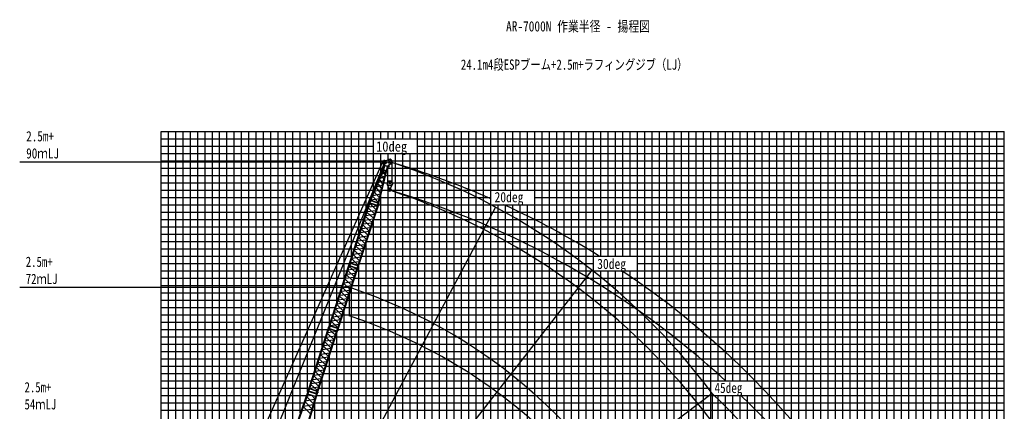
# Model space of a CAD drawing. Extents: x -441179 to 62702, y -334860 to 51651.
# Tile 25 of 68: x -441179 to -306909, y -19382 to 34028. Entities that reach past the tile are written whole.
import ezdxf

# ---------------------------------------------------------------- set-up
doc = ezdxf.new("R2010")
doc.units = 0
doc.layers.get('0').update_dxf_attribs({"linetype": 'CONTINUOUS'})

msp = doc.modelspace()

# ---------------------------------------------------------------- linework, layer by layer
at = {"color": 14, "linetype": 'Continuous'}
for p, q in [((-421908.993215, -69095.362248), (-421908.993215, 18793.705527)), ((-421908.993215, 18793.705527), (-306908.993215, 18793.705527)), ((-411908.993215, -46873.058399), (-411908.993215, 18793.705527)), ((-401908.993215, -16730.222258), (-401908.993215, 18793.705527)), ((-391908.993215, 17793.705527), (-391908.993215, 18793.705527)), ((-381908.993215, -101206.294473), (-381908.993215, 18793.705527)), ((-371908.993215, 10793.705527), (-371908.993215, 18793.705527)), ((-361908.993215, 1793.705527), (-361908.993215, 18793.705527)), ((-351908.993215, -101206.294473), (-351908.993215, 18793.705527)), ((-341908.993215, -15206.294473), (-341908.993215, 18793.705527)), ((-331908.993215, -37206.294473), (-331908.993215, 18793.705527)), ((-321908.993215, -101206.294473), (-321908.993215, 18793.705527)), ((-311908.993215, -101206.294473), (-311908.993215, 18793.705527)), ((-391908.993215, 13022.189555), (-391908.993215, 15793.705527)), ((-391908.993215, -101206.294473), (-391908.993215, 10093.487597)), ((-421908.993215, 8793.705527), (-393604.82939, 8793.705527)), ((-392236.251051, 8793.705527), (-306908.993215, 8793.705527)), ((-371908.993215, -101206.294473), (-371908.993215, 8793.705527)), ((-421908.993215, -1206.294473), (-396854.007306, -1206.294473)), ((-395485.428966, -1206.294473), (-306908.993215, -1206.294473)), ((-361908.993215, -101206.294473), (-361908.993215, -206.294473)), ((-421908.993215, -11206.294473), (-400103.235171, -11206.294473)), ((-398734.656832, -11206.294473), (-306908.993215, -11206.294473)), ((-341908.993215, -101206.294473), (-341908.993215, -17206.294473))]:
    msp.add_line(p, q, dxfattribs=at)
at = {"color": 252, "linetype": 'Continuous'}
for p, q in [((-421908.993215, 17793.705527), (-306908.993215, 17793.705527)), ((-420908.993215, -69655.646708), (-420908.993215, 18793.705527)), ((-419908.993215, -70215.931168), (-419908.993215, 18793.705527)), ((-418908.993215, -69467.523378), (-418908.993215, 18793.705527)), ((-417908.993215, -65188.703825), (-417908.993215, 18793.705527)), ((-416908.993215, -62261.494834), (-416908.993215, 18793.705527)), ((-415908.993215, -59119.864875), (-415908.993215, 18793.705527)), ((-414908.993215, -56106.12026), (-414908.993215, 18793.705527)), ((-413908.993215, -53028.432973), (-413908.993215, 18793.705527)), ((-412908.993215, -49950.745686), (-412908.993215, 18793.705527)), ((-410908.993215, -43795.371112), (-410908.993215, 18793.705527)), ((-409908.993215, -40717.733217), (-409908.993215, 18793.705527)), ((-408908.993215, -37640.040602), (-408908.993215, 18793.705527)), ((-407908.993215, -34562.347988), (-407908.993215, 18793.705527)), ((-406908.993215, -31484.655373), (-406908.993215, 18793.705527)), ((-405908.993215, -28406.962758), (-405908.993215, 18793.705527)), ((-404908.993215, -25329.161508), (-404908.993215, 18793.705527)), ((-403908.993215, -22437.670772), (-403908.993215, 18793.705527)), ((-402908.993215, -19583.946515), (-402908.993215, 18793.705527)), ((-400908.993215, -13686.170055), (-400908.993215, 18793.705527)), ((-399908.993215, -10608.47744), (-399908.993215, 18793.705527)), ((-398908.993215, -7530.784825), (-398908.993215, 18793.705527)), ((-397908.993215, -4453.092211), (-397908.993215, 18793.705527)), ((-396908.993215, -1375.5242), (-396908.993215, 18793.705527)), ((-395908.993215, 1702.168415), (-395908.993215, 18793.705527)), ((-394908.993215, 4779.861029), (-394908.993215, 18793.705527)), ((-393908.993215, 7857.553644), (-393908.993215, 18793.705527)), ((-392908.993215, 10599.512858), (-392908.993215, 18793.705527)), ((-390908.993215, 17793.705527), (-390908.993215, 18793.705527)), ((-389908.993215, 17793.705527), (-389908.993215, 18793.705527)), ((-388908.993215, 17793.705527), (-388908.993215, 18793.705527)), ((-387908.993215, 17793.705527), (-387908.993215, 18793.705527)), ((-386908.993215, -101206.294473), (-386908.993215, 18793.705527)), ((-385908.993215, -101206.294473), (-385908.993215, 18793.705527)), ((-384908.993215, -101206.294473), (-384908.993215, 18793.705527)), ((-383908.993215, -101206.294473), (-383908.993215, 18793.705527)), ((-382908.993215, -101206.294473), (-382908.993215, 18793.705527)), ((-380908.993215, -101206.294473), (-380908.993215, 18793.705527)), ((-379908.993215, -101206.294473), (-379908.993215, 18793.705527)), ((-378908.993215, -101206.294473), (-378908.993215, 18793.705527)), ((-377908.993215, -101206.294473), (-377908.993215, 18793.705527)), ((-376908.993215, -101206.294473), (-376908.993215, 18793.705527)), ((-375908.993215, 10793.705527), (-375908.993215, 18793.705527)), ((-374908.993215, 10793.705527), (-374908.993215, 18793.705527)), ((-373908.993215, 10793.705527), (-373908.993215, 18793.705527)), ((-372908.993215, 10793.705527), (-372908.993215, 18793.705527)), ((-370908.993215, -101206.294473), (-370908.993215, 18793.705527)), ((-369908.993215, -101206.294473), (-369908.993215, 18793.705527)), ((-368908.993215, -101206.294473), (-368908.993215, 18793.705527)), ((-367908.993215, -101206.294473), (-367908.993215, 18793.705527)), ((-366908.993215, -101206.294473), (-366908.993215, 18793.705527)), ((-365908.993215, -101206.294473), (-365908.993215, 18793.705527)), ((-364908.993215, -101206.294473), (-364908.993215, 18793.705527)), ((-363908.993215, -101206.294473), (-363908.993215, 18793.705527)), ((-362908.993215, -101206.294473), (-362908.993215, 18793.705527)), ((-360908.993215, 1793.705527), (-360908.993215, 18793.705527)), ((-359908.993215, 1793.705527), (-359908.993215, 18793.705527)), ((-358908.993215, 1793.705527), (-358908.993215, 18793.705527)), ((-357908.993215, 1793.705527), (-357908.993215, 18793.705527)), ((-356908.993215, -101206.294473), (-356908.993215, 18793.705527)), ((-355908.993215, -101206.294473), (-355908.993215, 18793.705527)), ((-354908.993215, -101206.294473), (-354908.993215, 18793.705527)), ((-353908.993215, -101206.294473), (-353908.993215, 18793.705527)), ((-352908.993215, -101206.294473), (-352908.993215, 18793.705527)), ((-350908.993215, -42206.294473), (-350908.993215, 18793.705527)), ((-349908.993215, -42206.294473), (-349908.993215, 18793.705527)), ((-348908.993215, -42206.294473), (-348908.993215, 18793.705527)), ((-347908.993215, -42206.294473), (-347908.993215, 18793.705527)), ((-346908.993215, -42206.294473), (-346908.993215, 18793.705527)), ((-345908.993215, -15206.294473), (-345908.993215, 18793.705527)), ((-344908.993215, -15206.294473), (-344908.993215, 18793.705527)), ((-343908.993215, -15206.294473), (-343908.993215, 18793.705527)), ((-342908.993215, -15206.294473), (-342908.993215, 18793.705527)), ((-340908.993215, -101206.294473), (-340908.993215, 18793.705527)), ((-339908.993215, -101206.294473), (-339908.993215, 18793.705527)), ((-338908.993215, -101206.294473), (-338908.993215, 18793.705527)), ((-337908.993215, -101206.294473), (-337908.993215, 18793.705527)), ((-336908.993215, -101206.294473), (-336908.993215, 18793.705527)), ((-335908.993215, -101206.294473), (-335908.993215, 18793.705527)), ((-334908.993215, -101206.294473), (-334908.993215, 18793.705527)), ((-333908.993215, -101206.294473), (-333908.993215, 18793.705527)), ((-332908.993215, -37206.294473), (-332908.993215, 18793.705527)), ((-330908.993215, -37206.294473), (-330908.993215, 18793.705527)), ((-329908.993215, -101206.294473), (-329908.993215, 18793.705527)), ((-328908.993215, -101206.294473), (-328908.993215, 18793.705527)), ((-327908.993215, -101206.294473), (-327908.993215, 18793.705527)), ((-326908.993215, -101206.294473), (-326908.993215, 18793.705527)), ((-325908.993215, -101206.294473), (-325908.993215, 18793.705527)), ((-324908.993215, -101206.294473), (-324908.993215, 18793.705527)), ((-323908.993215, -101206.294473), (-323908.993215, 18793.705527)), ((-322908.993215, -101206.294473), (-322908.993215, 18793.705527)), ((-320908.993215, -101206.294473), (-320908.993215, 18793.705527)), ((-319908.993215, -101206.294473), (-319908.993215, 18793.705527)), ((-318908.993215, -101206.294473), (-318908.993215, 18793.705527)), ((-317908.993215, -101206.294473), (-317908.993215, 18793.705527)), ((-316908.993215, -101206.294473), (-316908.993215, 18793.705527)), ((-315908.993215, -101206.294473), (-315908.993215, 18793.705527)), ((-314908.993215, -101206.294473), (-314908.993215, 18793.705527)), ((-313908.993215, -101206.294473), (-313908.993215, 18793.705527)), ((-312908.993215, -101206.294473), (-312908.993215, 18793.705527)), ((-310908.993215, -101206.294473), (-310908.993215, 18793.705527)), ((-309908.993215, -101206.294473), (-309908.993215, 18793.705527)), ((-308908.993215, -101206.294473), (-308908.993215, 18793.705527)), ((-307908.993215, -101206.294473), (-307908.993215, 18793.705527)), ((-306908.993215, -101206.294473), (-306908.993215, 18793.705527)), ((-421908.993215, 16793.705527), (-392908.993215, 16793.705527)), ((-386908.993215, 16793.705527), (-306908.993215, 16793.705527)), ((-421908.993215, 15793.705527), (-306908.993215, 15793.705527)), ((-421908.993215, 14793.705527), (-391559.082764, 14793.705527)), ((-390908.993215, 14917.315161), (-390908.993215, 15793.705527)), ((-390407.242382, 14793.705527), (-306908.993215, 14793.705527)), ((-389908.993215, -101206.294473), (-389908.993215, 15793.705527)), ((-388908.993215, -101206.294473), (-388908.993215, 15793.705527)), ((-387908.993215, -101206.294473), (-387908.993215, 15793.705527)), ((-421908.993215, 13793.705527), (-391590.537198, 13793.705527)), ((-391015.818475, 13793.705527), (-306908.993215, 13793.705527)), ((-421908.993215, 12793.705527), (-392003.303788, 12793.705527)), ((-391257.202836, 12793.705527), (-306908.993215, 12793.705527)), ((-421908.993215, 11793.705527), (-392416.070379, 11793.705527)), ((-421908.993215, 10793.705527), (-392828.836969, 10793.705527)), ((-391739.971558, 10793.705527), (-390909.893589, 10793.705527)), ((-391498.587197, 11793.705527), (-391005.960702, 11793.705527)), ((-390908.993215, 10868.045409), (-390908.993215, 11278.195967)), ((-390908.993215, -101206.294473), (-390908.993215, 10789.16771)), ((-390546.894682, 10793.705527), (-306908.993215, 10793.705527)), ((-390413.375896, 11793.705527), (-306908.993215, 11793.705527)), ((-421908.993215, 9793.705527), (-393241.60356, 9793.705527)), ((-391981.355919, 9793.705527), (-376908.993215, 9793.705527)), ((-370908.993215, 9793.705527), (-306908.993215, 9793.705527)), ((-375908.993215, -101206.294473), (-375908.993215, 8793.705527)), ((-374908.993215, -101206.294473), (-374908.993215, 8793.705527)), ((-373908.993215, -101206.294473), (-373908.993215, 8793.705527)), ((-372908.993215, -101206.294473), (-372908.993215, 8793.705527)), ((-421908.993215, 7793.705527), (-393929.748128, 7793.705527)), ((-421908.993215, 6793.705527), (-394254.666866, 6793.705527)), ((-392908.993215, -101206.294473), (-392908.993215, 6723.211936)), ((-392886.088527, 6793.705527), (-306908.993215, 6793.705527)), ((-392561.169789, 7793.705527), (-306908.993215, 7793.705527)), ((-421908.993215, 5793.705527), (-394579.585604, 5793.705527)), ((-393211.007264, 5793.705527), (-306908.993215, 5793.705527)), ((-421908.993215, 4793.705527), (-394904.504342, 4793.705527)), ((-393535.926002, 4793.705527), (-306908.993215, 4793.705527)), ((-421908.993215, 3793.705527), (-395229.42308, 3793.705527)), ((-421908.993215, 2793.705527), (-395554.332354, 2793.705527)), ((-394185.754015, 2793.705527), (-306908.993215, 2793.705527)), ((-393908.993215, -101206.294473), (-393908.993215, 3645.490196)), ((-393860.84474, 3793.705527), (-306908.993215, 3793.705527)), ((-421908.993215, 1793.705527), (-395879.251092, 1793.705527)), ((-394510.672753, 1793.705527), (-306908.993215, 1793.705527)), ((-421908.993215, 793.705527), (-396204.16983, 793.705527)), ((-394908.993215, -101206.294473), (-394908.993215, 567.797581)), ((-394835.591491, 793.705527), (-362908.993215, 793.705527)), ((-356908.993215, 793.705527), (-306908.993215, 793.705527)), ((-421908.993215, -206.294473), (-396529.088568, -206.294473)), ((-395160.510229, -206.294473), (-306908.993215, -206.294473)), ((-360908.993215, -101206.294473), (-360908.993215, -206.294473)), ((-359908.993215, -101206.294473), (-359908.993215, -206.294473)), ((-358908.993215, -101206.294473), (-358908.993215, -206.294473)), ((-357908.993215, -101206.294473), (-357908.993215, -206.294473)), ((-421908.993215, -2206.294473), (-397178.926044, -2206.294473)), ((-395908.993215, -101206.294473), (-395908.993215, -2509.895034)), ((-395810.347704, -2206.294473), (-306908.993215, -2206.294473)), ((-421908.993215, -3206.294473), (-397503.844782, -3206.294473)), ((-396135.266442, -3206.294473), (-306908.993215, -3206.294473)), ((-421908.993215, -4206.294473), (-397828.76352, -4206.294473)), ((-421908.993215, -5206.294473), (-398153.682258, -5206.294473)), ((-396785.103918, -5206.294473), (-306908.993215, -5206.294473)), ((-396460.18518, -4206.294473), (-306908.993215, -4206.294473)), ((-421908.993215, -6206.294473), (-398478.600996, -6206.294473)), ((-397110.022656, -6206.294473), (-306908.993215, -6206.294473)), ((-396908.993215, -101206.294473), (-396908.993215, -5587.587648)), ((-421908.993215, -7206.294473), (-398803.519733, -7206.294473)), ((-397434.941394, -7206.294473), (-306908.993215, -7206.294473)), ((-421908.993215, -8206.294473), (-399128.478957, -8206.294473)), ((-421908.993215, -9206.294473), (-399453.397695, -9206.294473)), ((-398084.819356, -9206.294473), (-306908.993215, -9206.294473)), ((-397908.993215, -101206.294473), (-397908.993215, -8665.155659)), ((-397759.900618, -8206.294473), (-306908.993215, -8206.294473)), ((-421908.993215, -10206.294473), (-399778.316433, -10206.294473)), ((-398409.738094, -10206.294473), (-306908.993215, -10206.294473)), ((-398908.993215, -101206.294473), (-398908.993215, -11742.848274)), ((-421908.993215, -12206.294473), (-400428.153909, -12206.294473)), ((-421908.993215, -13206.294473), (-400753.072647, -13206.294473)), ((-399384.494307, -13206.294473), (-306908.993215, -13206.294473)), ((-399059.575569, -12206.294473), (-306908.993215, -12206.294473)), ((-421908.993215, -14206.294473), (-401077.991385, -14206.294473)), ((-399709.413045, -14206.294473), (-306908.993215, -14206.294473)), ((-421908.993215, -15206.294473), (-401402.910123, -15206.294473)), ((-400034.331783, -15206.294473), (-306908.993215, -15206.294473)), ((-399908.993215, -101206.294473), (-399908.993215, -14820.540888)), ((-421908.993215, -16206.294473), (-401727.828861, -16206.294473)), ((-421908.993215, -17206.294473), (-402075.818098, -17206.294473)), ((-400671.47351, -17206.294473), (-306908.993215, -17206.294473)), ((-400359.250521, -16206.294473), (-346908.993215, -16206.294473)), ((-345908.993215, -101206.294473), (-345908.993215, -17206.294473)), ((-344908.993215, -101206.294473), (-344908.993215, -17206.294473)), ((-343908.993215, -101206.294473), (-343908.993215, -17206.294473)), ((-342908.993215, -101206.294473), (-342908.993215, -17206.294473)), ((-340908.993215, -16206.294473), (-306908.993215, -16206.294473)), ((-421908.993215, -18206.294473), (-402426.237378, -18206.294473)), ((-400971.268454, -18206.294473), (-306908.993215, -18206.294473)), ((-400908.993215, -101206.294473), (-400908.993215, -17998.568358)), ((-421908.993215, -19206.294473), (-402776.656659, -19206.294473)), ((-401271.063399, -19206.294473), (-306908.993215, -19206.294473))]:
    msp.add_line(p, q, dxfattribs=at)
at = {"color": 11, "linetype": 'Continuous'}
for p, q in [((-391462.471274, 14672.818409), (-390836.437278, 14949.366461)), ((-390925.430042, 14910.055576), (-390840.820583, 14957.228078)), ((-390840.820583, 14957.228078), (-390836.437929, 14949.367269)), ((-390836.437278, 14949.366461), (-390840.073964, 14957.598987)), ((-391446.169954, 14143.460686), (-393420.820431, 9359.52099)), ((-392183.226059, 8957.403875), (-390968.831857, 13988.360298)), ((-391533.886023, 14567.842101), (-391703.634304, 14622.996498)), ((-391513.801183, 14629.657066), (-391683.549464, 14684.811463)), ((-391380.569659, 14090.604879), (-391674.323773, 13378.933633)), ((-391660.021646, 13374.289927), (-391472.981507, 13511.591598)), ((-391451.995051, 14154.818746), (-391531.490989, 14538.721189)), ((-391451.990826, 14154.820627), (-391454.774385, 14146.253687)), ((-390960.227268, 13985.566062), (-391454.774385, 14146.253687)), ((-390957.443708, 13994.133002), (-391451.990826, 14154.820627)), ((-391429.207252, 14481.326322), (-391444.522242, 14261.863991)), ((-391444.522242, 14261.863991), (-391425.569315, 14260.541377)), ((-391429.207252, 14481.326322), (-391410.254325, 14480.003708)), ((-391410.254325, 14480.003708), (-391425.569315, 14260.541377)), ((-391340.478634, 14109.121988), (-391380.574036, 14090.607687)), ((-391349.251245, 14111.971138), (-391352.773051, 14103.43894)), ((-391247.932859, 13240.391913), (-391318.547551, 13461.409216)), ((-391052.968716, 13984.157258), (-391233.625211, 13235.738476)), ((-391074.524954, 14022.705395), (-391052.968743, 13984.158284)), ((-391067.91129, 14010.882125), (-391065.745405, 14019.854887)), ((-390957.443708, 13994.133002), (-390960.227268, 13985.566062)), ((-390957.382166, 13994.252378), (-390876.616906, 14158.857231)), ((-390844.314608, 13978.400365), (-390948.54354, 14012.266298)), ((-390870.658855, 14170.084597), (-390782.215578, 14076.7307)), ((-390569.748154, 14345.650552), (-390777.882067, 14253.708216)), ((-390568.83358, 14336.696646), (-390596.381358, 14333.884779)), ((-390566.110876, 14337.416686), (-390569.748154, 14345.650552)), ((-390569.747482, 14345.650123), (-390568.83358, 14336.696646)), ((-391651.016238, 13380.89212), (-393323.902188, 9328.030313)), ((-392301.97923, 11803.819221), (-391526.003899, 12113.10997)), ((-392280.14081, 8988.89348), (-391251.328619, 13251.026232)), ((-391651.667752, 11592.513116), (-392097.650448, 12298.84191)), ((-392059.261787, 12391.845283), (-391378.358416, 12724.770625)), ((-391502.397672, 12210.905026), (-391857.572854, 12880.472061)), ((-391815.698459, 12981.92031), (-391270.577614, 13311.268135)), ((-391674.32591, 13378.93435), (-391660.018266, 13374.285529)), ((-391352.608629, 12831.446217), (-391600.041097, 13418.320143)), ((-391233.624043, 13235.742056), (-391247.931687, 13240.390877)), ((-392786.104302, 10630.940855), (-391821.803991, 10887.678304)), ((-391949.400273, 10359.075448), (-392578.630931, 11133.581387)), ((-392544.196458, 11217.005197), (-391673.843673, 11500.643527)), ((-391800.629325, 10975.39962), (-392338.042949, 11716.44824)), ((-393274.996062, 9446.513575), (-392117.997108, 9660.617855)), ((-392250.06424, 9113.494517), (-393060.250029, 9966.773859)), ((-393027.807975, 10045.370873), (-391969.85069, 10274.354316)), ((-392098.045234, 9743.273612), (-392819.358965, 10550.375548)), ((-393440.846565, 9328.176905), (-393479.606628, 9254.029546)), ((-393445.597428, 9329.722314), (-393435.708285, 9360.158056)), ((-393321.962622, 9289.551049), (-393445.597428, 9329.722314)), ((-393312.075035, 9319.982002), (-393435.709841, 9360.153267)), ((-393323.903243, 9328.031007), (-393420.820927, 9359.521379)), ((-393412.901159, 9356.947725), (-393414.43193, 9353.239162)), ((-393326.715722, 9291.096561), (-393338.940755, 9208.327459)), ((-393331.818075, 9330.602181), (-393333.348759, 9326.89383)), ((-393321.962622, 9289.551049), (-393312.073479, 9319.986791)), ((-393314.068925, 9351.720784), (-392274.1735, 9013.839275)), ((-393295.400736, 9396.756026), (-392262.805413, 9061.246457)), ((-392299.578853, 8957.357745), (-392338.338915, 8883.210387)), ((-392304.329723, 8958.903052), (-392294.44058, 8989.338794)), ((-392180.694917, 8918.731787), (-392304.329723, 8958.903052)), ((-392170.807331, 8949.16274), (-392294.442136, 8989.334005)), ((-392183.227627, 8957.404126), (-392280.141828, 8988.893366)), ((-392273.166371, 8982.421502), (-392272.225012, 8986.321336)), ((-392185.448073, 8920.277196), (-392197.673106, 8837.508094)), ((-392192.083269, 8956.075962), (-392191.141856, 8959.976019)), ((-392180.694917, 8918.731787), (-392170.805775, 8949.167529))]:
    msp.add_line(p, q, dxfattribs=at)
at = {"color": 7, "linetype": 'Continuous'}
for p, q in [((-441179.095616, 14647.50797), (-390703.090442, 14647.50797)), ((-441179.095616, -2471.461912), (-396265.395552, -2471.461912))]:
    msp.add_line(p, q, dxfattribs=at)
at = {"color": 151, "linetype": 'Continuous'}
for p, q in [((-427695.904384, -65987.375125), (-391686.463442, 14566.09108)), ((-391413.98045, 14563.050932), (-406676.610994, -23021.791135)), ((-376282.633181, 8469.586933), (-418492.427259, -70915.489886)), ((-363154.039799, -118.563726), (-418470.205329, -70920.026921)), ((-346742.254183, -16931.033998), (-418405.694609, -70933.309776))]:
    msp.add_line(p, q, dxfattribs=at)
at = {"color": 106, "linetype": 'Continuous'}
for p, q in [((-390988.603697, 11833.048165), (-390962.053193, 13939.510426)), ((-390450.242343, 14421.583861), (-390417.229849, 11802.440734)), ((-391053.109422, 11650.774528), (-391053.109422, 11583.953239)), ((-390950.417253, 11919.604032), (-391051.327291, 11690.874576)), ((-391051.327291, 11690.874576), (-391040.348724, 11686.031091)), ((-390911.004523, 11979.211326), (-391050.557981, 11662.890103)), ((-390791.291807, 11034.075462), (-391050.131006, 11570.925078)), ((-390950.417253, 11919.604032), (-390939.438686, 11914.760548)), ((-390522.66411, 11997.09777), (-390883.555375, 11997.09777)), ((-390823.109514, 11942.09777), (-390823.109514, 11997.09777)), ((-390641.950456, 11017.102653), (-390764.269182, 11017.102653)), ((-390714.188938, 10921.522874), (-390752.607831, 10883.103981)), ((-390663.109819, 11862.095329), (-390743.109361, 11862.095329)), ((-390614.928154, 11034.078055), (-390356.08998, 11570.925983)), ((-390583.109819, 11997.09777), (-390583.109819, 11942.09777)), ((-390355.663112, 11662.88986), (-390495.21657, 11979.211083)), ((-390353.109666, 11650.774528), (-390353.109666, 11583.953239))]:
    msp.add_line(p, q, dxfattribs=at)
at = {"color": 13, "linetype": 'Continuous'}
for p, q in [((-396202.108131, 800.07993), (-393501.931988, 9110.392104)), ((-396105.481615, 768.684165), (-393405.305471, 9078.996339)), ((-395060.843909, 429.2618), (-392360.667766, 8739.573974)), ((-394964.216696, 397.865808), (-392264.040553, 8708.177982)), ((-393636.602804, 8367.134011), (-392756.058198, 7522.683851)), ((-392403.473641, 8607.840323), (-393612.20111, 8442.235262)), ((-393504.31153, 9149.030207), (-393514.20246, 9118.588965)), ((-393390.566261, 9078.417247), (-393514.20246, 9118.588965)), ((-393380.675331, 9108.858489), (-393504.31153, 9149.030207)), ((-393405.305471, 9078.996339), (-393501.931988, 9110.392104)), ((-393499.556329, 9147.438508), (-393487.331164, 9230.208501)), ((-393494.038171, 9107.827255), (-393492.8009, 9111.635197)), ((-392567.560005, 8102.823556), (-393448.104083, 8947.273209)), ((-393429.907258, 9003.279601), (-392385.269553, 8663.857236)), ((-393414.887385, 9049.506153), (-392370.249679, 8710.083789)), ((-393413.198127, 9081.56081), (-393411.960855, 9085.368752)), ((-393380.675331, 9108.858489), (-393390.566261, 9078.417247)), ((-393385.441426, 9110.379893), (-393346.682748, 9184.524601)), ((-392363.045218, 8778.211397), (-392372.936148, 8747.770155)), ((-392249.298556, 8707.597985), (-392372.936148, 8747.770155)), ((-392239.407626, 8738.039227), (-392363.045218, 8778.211397)), ((-392264.040553, 8708.177982), (-392360.667766, 8739.573974)), ((-392358.290801, 8776.61648), (-392346.065636, 8859.386473)), ((-392352.774414, 8737.009276), (-392351.537142, 8740.817217)), ((-392271.934369, 8710.742831), (-392270.697098, 8714.550772)), ((-392239.407626, 8738.039227), (-392249.298556, 8707.597985)), ((-392244.18139, 8739.546048), (-392205.420903, 8813.694218)), ((-394177.695814, 6701.8163), (-392968.9652, 6867.421792)), ((-394013.601955, 7206.846428), (-393133.057349, 6362.396269)), ((-392780.46548, 7447.565592), (-393989.196336, 7281.960067)), ((-392944.559156, 6942.535973), (-393825.103762, 7786.986133)), ((-393800.700589, 7862.091495), (-392591.969975, 8027.696987)), ((-393698.558752, 4621.956637), (-394579.103534, 5466.406966)), ((-394554.695012, 5541.528732), (-393345.964156, 5707.134258)), ((-394390.602577, 6046.554844), (-393510.057794, 5202.104515)), ((-393157.464678, 6287.278025), (-394366.195534, 6121.672499)), ((-393321.559601, 5782.24422), (-394202.104383, 6626.694548)), ((-394075.557741, 3461.669576), (-394956.102524, 4306.119904)), ((-394931.694528, 4381.239889), (-393722.963914, 4546.845381)), ((-394767.601404, 4886.268304), (-393887.056622, 4041.817975)), ((-393534.465281, 5126.986322), (-394743.195895, 4961.38083)), ((-394288.463502, 2806.411704), (-395497.194115, 2640.806212)), ((-394452.557216, 2301.38095), (-395333.101998, 3145.831279)), ((-395308.694253, 3220.950771), (-394099.963639, 3386.556263)), ((-395144.60104, 3725.979157), (-394264.056258, 2881.528828)), ((-393911.463777, 3966.700822), (-395120.19439, 3801.09533)), ((-395898.599504, 1405.40347), (-395018.054898, 560.95331)), ((-394665.462984, 1646.122619), (-395874.193749, 1480.517107)), ((-394829.556212, 1141.094234), (-395710.100818, 1985.544394)), ((-395685.693917, 2060.661661), (-394476.963364, 2226.267145)), ((-395521.600353, 2565.691053), (-394641.055703, 1721.240851)), ((-398983.225742, -7759.374326), (-396283.049598, 550.937848)), ((-398886.599225, -7790.770092), (-396186.423082, 519.542082)), ((-397841.96152, -8130.192457), (-395141.785377, 180.119717)), ((-397745.334307, -8161.588449), (-395045.158164, 148.723725)), ((-395184.591252, 48.386066), (-396393.318721, -117.218995)), ((-396285.429141, 589.57595), (-396295.320071, 559.134708)), ((-396171.683872, 518.962991), (-396295.320071, 559.134708)), ((-396161.792942, 549.404232), (-396285.429141, 589.57595)), ((-396186.423082, 519.542082), (-396283.049598, 550.937848)), ((-396280.67394, 587.984252), (-396268.448775, 670.754245)), ((-396275.155782, 548.372999), (-396273.918511, 552.18094)), ((-396221.96945, 768.712097), (-396260.729492, 694.564779)), ((-395348.677616, -456.630701), (-396229.221693, 387.818952)), ((-396226.738823, 770.235832), (-396216.851967, 800.664536)), ((-396103.102624, 730.064115), (-396226.738823, 770.235832)), ((-396093.215768, 760.492818), (-396216.851967, 800.664536)), ((-396211.024869, 443.825344), (-395166.387163, 104.402979)), ((-396105.481615, 768.684165), (-396202.108131, 800.07993)), ((-396196.004996, 490.051897), (-395151.36729, 150.629532)), ((-396195.449014, 793.710315), (-396194.211742, 797.518257)), ((-396194.315738, 522.106554), (-396193.078466, 525.914495)), ((-396161.792942, 549.404232), (-396171.683872, 518.962991)), ((-396166.559037, 550.925637), (-396127.800359, 625.070345)), ((-396107.844823, 731.629932), (-396120.069789, 648.861282)), ((-396114.60897, 767.44387), (-396113.371698, 771.251812)), ((-396103.102624, 730.064115), (-396093.215768, 760.492818)), ((-395051.26142, 458.753755), (-396095.899126, 798.17612)), ((-395036.240641, 504.983094), (-396080.878347, 844.405459)), ((-396062.692934, 900.374119), (-394853.962562, 1065.979578)), ((-395144.162829, 218.75714), (-395154.053759, 188.315899)), ((-395030.416167, 148.143728), (-395154.053759, 188.315899)), ((-395020.525237, 178.58497), (-395144.162829, 218.75714)), ((-395045.158164, 148.723725), (-395141.785377, 180.119717)), ((-395139.408412, 217.162223), (-395127.183247, 299.932216)), ((-395133.892025, 177.555019), (-395132.654753, 181.362961)), ((-395080.701458, 397.89558), (-395119.4615, 323.748262)), ((-395085.472512, 399.417023), (-395075.585656, 429.845726)), ((-394961.83492, 359.244852), (-395085.472512, 399.417023)), ((-394951.948064, 389.673556), (-395075.585656, 429.845726)), ((-394964.216696, 397.865808), (-395060.843909, 429.2618)), ((-395054.185256, 422.892336), (-395052.947985, 426.700277)), ((-395053.05198, 151.288574), (-395051.814709, 155.096515)), ((-395020.525237, 178.58497), (-395030.416167, 148.143728)), ((-395025.299001, 180.091791), (-394986.538514, 254.239961)), ((-394966.5811, 360.809049), (-394978.806122, 278.040022)), ((-394973.345212, 396.62589), (-394972.107941, 400.433832)), ((-394961.83492, 359.244852), (-394951.948064, 389.673556)), ((-395561.583091, -1111.888665), (-396770.313947, -1277.49419)), ((-395725.676767, -1616.918283), (-396606.221373, -772.468124)), ((-396581.818199, -697.362762), (-395373.087586, -531.75727)), ((-396417.720415, -192.320246), (-395537.175809, -1036.770405)), ((-397171.720188, -2512.899413), (-396291.175405, -3357.349742)), ((-395938.582289, -2272.176232), (-397147.313145, -2437.781757)), ((-396102.677212, -2777.210037), (-396983.221994, -1932.759708)), ((-396958.813425, -1857.637957), (-395750.082811, -1692.032465)), ((-396794.719566, -1352.607828), (-395914.17496, -2197.057988)), ((-397712.812139, -4178.214367), (-396504.081525, -4012.608875)), ((-397548.719015, -3673.185953), (-396668.174233, -4517.636282)), ((-396315.582892, -3432.467935), (-397524.313506, -3598.073427)), ((-396479.676363, -3937.49762), (-397360.221145, -3093.047291)), ((-397335.812623, -3017.925524), (-396127.081767, -2852.319999)), ((-398089.811864, -5338.503485), (-396881.08125, -5172.897993)), ((-397925.718651, -4833.4751), (-397045.173869, -5677.925428)), ((-396692.581388, -4592.753434), (-397901.312001, -4758.358926)), ((-396856.675352, -5097.784681), (-397737.220134, -4253.334352)), ((-397610.673823, -7418.360023), (-398491.218429, -6573.909863)), ((-398466.811528, -6498.792595), (-397258.080975, -6333.187111)), ((-398302.717964, -5993.763204), (-397422.173314, -6838.213406)), ((-397069.581112, -5753.042552), (-398278.311726, -5918.648044)), ((-397233.674827, -6258.073306), (-398114.219609, -5413.622978)), ((-401764.413242, -16318.889951), (-399064.237098, -8008.577777)), ((-401667.786725, -16350.285717), (-398967.610582, -8039.973543)), ((-399066.616641, -7969.939675), (-399076.507571, -8000.380917)), ((-398952.871372, -8040.552634), (-399076.507571, -8000.380917)), ((-398942.980442, -8010.111393), (-399066.616641, -7969.939675)), ((-398967.610582, -8039.973543), (-399064.237098, -8008.577777)), ((-399061.86144, -7971.531373), (-399049.636275, -7888.76138)), ((-399056.343282, -8011.142626), (-399055.106011, -8007.334685)), ((-399003.087061, -7790.74216), (-399041.847103, -7864.889478)), ((-399007.856434, -7789.218424), (-398997.969578, -7758.789721)), ((-398884.220235, -7829.390142), (-399007.856434, -7789.218424)), ((-398874.333379, -7798.961439), (-398997.969578, -7758.789721)), ((-398886.599225, -7790.770092), (-398983.225742, -7759.374326)), ((-398976.566625, -7765.743941), (-398975.329353, -7761.936)), ((-398975.503238, -8037.409071), (-398974.265966, -8033.60113)), ((-398942.980442, -8010.111393), (-398952.871372, -8040.552634)), ((-398947.746537, -8008.589988), (-398908.987859, -7934.44528)), ((-398888.962434, -7827.824325), (-398901.1874, -7910.592975)), ((-398895.72658, -7792.010387), (-398894.489309, -7788.202445)), ((-398884.220235, -7829.390142), (-398874.333379, -7798.961439)), ((-397832.379031, -8100.700501), (-398877.016736, -7761.278136)), ((-397817.358252, -8054.471162), (-398861.995958, -7715.048798)), ((-398843.810545, -7659.080138), (-397635.080173, -7493.474679)), ((-398679.717115, -7154.050787), (-397799.172509, -7998.500946)), ((-397446.580595, -6913.331637), (-398655.31136, -7078.93715)), ((-400623.14902, -16689.708082), (-397922.972877, -8379.395908)), ((-400526.521807, -16721.104074), (-397826.345664, -8410.7919)), ((-398506.864267, -10176.433908), (-399387.408873, -9331.983749)), ((-399363.005699, -9256.878387), (-398154.275086, -9091.272895)), ((-399198.907915, -8751.835871), (-398318.363309, -9596.28603)), ((-397965.778752, -8511.129559), (-399174.506221, -8676.73462)), ((-398129.865116, -9016.146326), (-399010.409193, -8171.696673)), ((-398992.212369, -8115.690281), (-397947.574663, -8455.112646)), ((-398977.192496, -8069.463728), (-397932.55479, -8408.886093)), ((-397925.350329, -8340.758485), (-397935.241259, -8371.199726)), ((-397811.603667, -8411.371897), (-397935.241259, -8371.199726)), ((-397801.712737, -8380.930655), (-397925.350329, -8340.758485)), ((-397826.345664, -8410.7919), (-397922.972877, -8379.395908)), ((-397920.595912, -8342.353402), (-397908.370747, -8259.583409)), ((-397915.079525, -8381.960606), (-397913.842253, -8378.152664)), ((-397861.819069, -8161.558676), (-397900.57911, -8235.705994)), ((-397866.590122, -8160.037234), (-397856.703267, -8129.60853)), ((-397742.95253, -8200.209404), (-397866.590122, -8160.037234)), ((-397733.065675, -8169.780701), (-397856.703267, -8129.60853)), ((-397745.334307, -8161.588449), (-397841.96152, -8130.192457)), ((-397835.302867, -8136.561921), (-397834.065596, -8132.75398)), ((-397834.23948, -8408.227051), (-397833.002209, -8404.41911)), ((-397801.712737, -8380.930655), (-397811.603667, -8411.371897)), ((-397806.486501, -8379.423834), (-397767.726014, -8305.275664)), ((-397747.698711, -8198.645208), (-397759.923733, -8281.414235)), ((-397754.462823, -8162.828366), (-397753.225551, -8159.020425)), ((-397742.95253, -8200.209404), (-397733.065675, -8169.780701)), ((-398883.864712, -11336.725662), (-399764.409494, -10492.275333)), ((-399740.000925, -10417.153582), (-398531.270311, -10251.54809)), ((-399575.907066, -9912.123453), (-398695.36246, -10756.573613)), ((-398342.770591, -9671.40429), (-399551.501447, -9837.009815)), ((-399096.770392, -11991.98356), (-400305.501006, -12157.589052)), ((-399260.863863, -12497.013245), (-400141.408645, -11652.562916)), ((-400117.000123, -11577.441149), (-398908.269267, -11411.835624)), ((-399952.907688, -11072.415038), (-399072.362905, -11916.865367)), ((-398719.769789, -10831.691857), (-399928.500645, -10997.297382)), ((-400706.906151, -13392.990725), (-399826.361369, -14237.441053)), ((-399473.768888, -13152.269059), (-400682.499501, -13317.874551)), ((-399637.862852, -13657.300306), (-400518.407634, -12812.849977)), ((-400493.999639, -12737.729992), (-399285.269025, -12572.1245)), ((-400329.906515, -12232.701578), (-399449.361733, -13077.151907)), ((-401083.905464, -14553.278829), (-400203.360814, -15397.729031)), ((-399850.768612, -14312.558177), (-401059.499226, -14478.163669)), ((-400014.862327, -14817.588931), (-400895.407109, -13973.138603)), ((-400870.999364, -13898.01911), (-399662.26875, -13732.413618)), ((-401624.998045, -16218.595763), (-400416.267673, -16052.990304)), ((-401460.904615, -15713.566412), (-400580.360009, -16558.016571)), ((-400227.768095, -15472.847262), (-401436.49886, -15638.452775)), ((-400391.861323, -15977.875648), (-401272.405929, -15133.425488)), ((-401247.999028, -15058.30822), (-400039.268475, -14892.702736)), ((-401784.274561, -16350.257785), (-401823.034603, -16424.405103)), ((-401789.043934, -16348.734049), (-401779.157078, -16318.305346)), ((-401665.407735, -16388.905767), (-401789.043934, -16348.734049)), ((-401655.520879, -16358.477064), (-401779.157078, -16318.305346)), ((-401667.786725, -16350.285717), (-401764.413242, -16318.889951)), ((-401757.754125, -16325.259566), (-401756.516853, -16321.451625)), ((-401670.149934, -16387.33995), (-401682.3749, -16470.1086)), ((-401676.91408, -16351.526012), (-401675.676809, -16347.71807)), ((-401665.407735, -16388.905767), (-401655.520879, -16358.477064)), ((-400613.566531, -16660.216126), (-401658.204236, -16320.793761)), ((-400598.545752, -16613.986787), (-401643.183458, -16274.564423)), ((-400643.006569, -16721.074301), (-400681.76661, -16795.221619)), ((-400647.777622, -16719.552859), (-400637.890767, -16689.124155)), ((-400524.14003, -16759.725029), (-400647.777622, -16719.552859)), ((-400514.253175, -16729.296326), (-400637.890767, -16689.124155)), ((-400526.521807, -16721.104074), (-400623.14902, -16689.708082)), ((-400616.490367, -16696.077546), (-400615.253096, -16692.269605)), ((-400528.886211, -16758.160833), (-400541.111233, -16840.92986)), ((-400535.650323, -16722.343991), (-400534.413051, -16718.53605)), ((-400524.14003, -16759.725029), (-400514.253175, -16729.296326))]:
    msp.add_line(p, q, dxfattribs=at)
at = {"color": 220, "linetype": 'Continuous'}
for p, q in [((-396265.39554, -2471.461912), (-396265.39554, -6355.363229)), ((-346742.254183, -16931.033996), (-346742.254182, -20814.935313))]:
    msp.add_line(p, q, dxfattribs=at)
at = {"color": 15, "linetype": 'Continuous'}
for p, q in [((-401851.488378, -16566.119308), (-404738.58924, -24805.10907)), ((-401895.05436, -17036.055154), (-404629.860327, -24840.437282)), ((-400842.311161, -17378.115721), (-403217.093637, -25299.471704)), ((-400601.329094, -16972.319826), (-403108.358796, -25334.801412)), ((-401134.802573, -18353.753617), (-402028.113323, -17415.769002)), ((-401377.325855, -17204.278308), (-401997.020993, -17327.039952)), ((-400834.06281, -17380.794573), (-401903.3033, -17033.378303)), ((-401774.370685, -16665.44944), (-401903.300875, -17033.380651)), ((-401857.60266, -16559.880821), (-401847.71173, -16529.439579)), ((-401733.97273, -16600.050501), (-401857.60266, -16559.880821)), ((-401742.745778, -16601.409928), (-401851.479459, -16566.080318)), ((-401724.0818, -16569.60926), (-401847.71173, -16529.439579)), ((-401842.981517, -16531.01935), (-401830.757494, -16448.257085)), ((-401841.416206, -16565.04193), (-401842.742893, -16568.827928)), ((-401761.476518, -16658.876944), (-401774.371741, -16665.447403)), ((-401742.757947, -16601.443185), (-401763.189182, -16659.748297)), ((-401761.477015, -16658.875624), (-400728.676435, -16994.451885)), ((-400718.722864, -16965.875162), (-401752.731072, -16629.90652)), ((-401750.179328, -16594.955939), (-401751.506015, -16598.741937)), ((-401733.97273, -16600.050501), (-401724.0818, -16569.60926)), ((-401728.849441, -16568.104804), (-401690.087145, -16493.953172)), ((-400930.838154, -17673.407218), (-401359.951728, -17209.923584)), ((-400722.106389, -17007.350228), (-400834.063624, -17380.796269)), ((-400728.675583, -16994.453321), (-400722.103351, -17007.352025)), ((-400710.063738, -16936.98946), (-400727.804192, -16996.164751)), ((-400706.460278, -16900.25356), (-400716.351208, -16930.694802)), ((-400592.718724, -16970.865312), (-400716.351208, -16930.694802)), ((-400601.3167, -16972.281623), (-400710.051774, -16936.95156)), ((-400582.827795, -16940.424071), (-400706.460278, -16900.25356)), ((-400701.712915, -16901.833935), (-400689.488892, -16819.07167)), ((-400700.242962, -16936.096268), (-400701.392754, -16939.93153)), ((-400608.846219, -16965.531478), (-400609.996012, -16969.36674)), ((-400582.827795, -16940.424071), (-400592.718724, -16970.865312)), ((-400587.593477, -16938.910075), (-400548.83299, -16864.761905)), ((-401542.703907, -19714.355009), (-402497.587519, -18755.518667)), ((-402466.764211, -18667.557434), (-401161.684438, -18443.421768)), ((-402262.844521, -18085.627054), (-401338.755312, -19034.061133)), ((-400957.857825, -17763.53206), (-402231.894762, -17997.304923)), ((-401365.524863, -19123.354175), (-402701.631904, -19337.804959))]:
    msp.add_line(p, q, dxfattribs=at)
at = {"color": 21, "linetype": 'Continuous'}
for centre in [(-391413.98045, 14563.050932), (-390703.090442, 14647.50797)]:
    msp.add_circle(centre, 249.999955, dxfattribs=at)
at = {"color": 11, "linetype": 'Continuous'}
for centre, radius in [((-391693.592488, 14653.902123), 15.999981), ((-391413.98045, 14563.050932), 82.585343), ((-391413.98045, 14563.050932), 59.999974), ((-390703.034716, 14647.489864), 82.599991), ((-390703.090442, 14647.50797), 59.999943)]:
    msp.add_circle(centre, radius, dxfattribs=at)
at = {"color": 106, "linetype": 'Continuous'}
for centre, radius in [((-390703.109666, 11672.100212), 287.499756), ((-390823.109514, 12005.095817), 7.999997), ((-390703.109666, 11672.100212), 59.999969), ((-390703.109819, 11942.09777), 22.999939), ((-390583.109819, 12005.095817), 7.999997)]:
    msp.add_circle(centre, radius, dxfattribs=at)
at = {"color": 11, "linetype": 'Continuous'}
for centre, radius, start, end in [((-391413.98045, 14563.050932), 272.499951, 49.961196, 255.571017), ((-390703.090442, 14647.50797), 338.999695, 293.833282, 113.8333), ((-390703.090442, 14647.50797), 329.999697, 293.833282, 113.8333), ((-391693.592488, 14653.902123), 32.497553, 72.000086, 252.00005), ((-391413.98045, 14563.050932), 119.999963, 114.125141, 191.699096), ((-391413.802882, 13430.975563), 99.999906, 17.718605, 126.281511), ((-390697.064339, 14070.761844), 199.999964, 113.8333, 153.864602), ((-390825.773641, 14035.463762), 60.002293, 252.00005, 43.452719), ((-393413.136411, 9219.286353), 74.999956, 152.402067, 351.598087), ((-392271.867454, 8848.471737), 74.999956, 152.402067, 351.598087)]:
    msp.add_arc(centre, radius, start, end, dxfattribs=at)
at = {"color": 190, "linetype": 'Continuous'}
for radius, start, end in [(90000.346436, 36.809046, 71.809046), (72000.51667, 21.761308, 71.761319)]:
    msp.add_arc((-418799.842098, -70854.742907), radius, start, end, dxfattribs=at)
at = {"color": 151, "linetype": 'Continuous'}
for centre, radius, start, end in [((-423808.993215, -97012.166082), 116464.087202, 66.25297, 73.485443), ((-423808.993215, -100896.067397), 116464.087202, 47.371588, 73.485443), ((-423808.993215, -97012.166082), 116464.087202, 58.035968, 65.296817), ((-423808.993215, -97012.166082), 116464.087202, 16.093377, 56.223021), ((-423808.993215, -97012.166082), 111140.766513, 15.878659, 46.098907), ((-423808.993215, -100896.067397), 116464.087202, 16.093377, 46.001883)]:
    msp.add_arc(centre, radius, start, end, dxfattribs=at)
at = {"color": 106, "linetype": 'Continuous'}
for centre, radius, start, end in [((-391023.109422, 11650.774528), 29.999954, 156.194023, 179.999964), ((-391023.109422, 11583.953239), 29.999954, 180.000091, 205.740888), ((-390722.109605, 10828.606559), 190.999756, 112.31951, 269.999891), ((-390883.555375, 11967.09777), 29.999954, 90.000091, 156.194077), ((-390743.109361, 11942.09777), 79.999924, 179.999964, 269.999946), ((-390821.609575, 11070.974723), 70.999893, 292.319492, 312.480369), ((-390764.269182, 11047.102653), 29.999954, 205.740833, 269.999909), ((-390703.109666, 10833.606559), 69.999908, 135, 341.074785), ((-390722.109605, 10813.607048), 175.999756, 270.000073, 356.348437), ((-390855.609514, 11062.940055), 199.999695, 314.999944, 342.507032), ((-390643.876268, 10996.209098), 21.999939, 120.000031, 162.50703), ((-390663.109819, 11942.09777), 79.999924, 270.000018, 0.000036), ((-390641.950456, 11047.102653), 29.999954, 269.999854, 334.259114), ((-390353.110887, 10713.604606), 299.999023, 138.000202, 161.074876), ((-390555.247117, 10895.606071), 27.999939, 339.975398, 138.000202), ((-390247.076463, 10783.291618), 299.999023, 159.97527, 176.348436), ((-390522.66411, 11967.09777), 29.999954, 23.805975, 89.999982), ((-390383.109666, 11583.953239), 29.999954, 334.259114, 359.999909), ((-390383.109666, 11650.774528), 29.999954, 359.999981, 23.805975)]:
    msp.add_arc(centre, radius, start, end, dxfattribs=at)
at = {"color": 220, "linetype": 'Continuous'}
for centre, radius, start, end in [((-418799.842097, -74738.644222), 90000.346436, 36.809046, 71.809046), ((-418799.842098, -74738.644224), 72000.51667, 21.761308, 71.761319)]:
    msp.add_arc(centre, radius, start, end, dxfattribs=at)
at = {"color": 13, "linetype": 'Continuous'}
for centre, start, end in [((-393413.136411, 9219.286353), 332.401994, 171.598177), ((-392271.87219, 8848.468222), 332.401994, 171.598177), ((-396194.276616, 659.791686), 152.402013, 351.598087), ((-396194.254022, 659.832096), 332.401994, 171.598177), ((-395053.012394, 288.973556), 152.402013, 351.598087), ((-395052.9898, 289.013966), 332.401994, 171.598177), ((-398975.394226, -7899.66257), 152.402013, 351.598087), ((-398975.441522, -7899.683529), 332.401994, 171.598177), ((-397834.130005, -8270.480701), 152.402013, 351.598087), ((-397834.1773, -8270.501659), 332.401994, 171.598177), ((-401756.581726, -16459.178195), 152.402013, 351.598087), ((-400615.317505, -16829.996326), 152.402013, 351.598087)]:
    msp.add_arc(centre, 74.999987, start, end, dxfattribs=at)
at = {"color": 15, "linetype": 'Continuous'}
for centre in [(-401756.541209, -16459.177831), (-400615.288364, -16829.992265)]:
    msp.add_arc(centre, 74.999941, 332.401994, 171.598177, dxfattribs=at)
at = {"color": 20, "linetype": 'Continuous'}
for p in [(-390703.090442, 14647.50797), (-396194.276616, 659.791686)]:
    msp.add_point(p, dxfattribs=at)

# ---------------------------------------------------------------- texts
at = {"color": 7, "linetype": 'Continuous', "char_height": 1400}
for s, insert, attachment_point in [('\\W0.812509;\\A1;AR-7000N 作業半径 - 揚程図', (-374855.152925, 33821.504501), 1), ('\\W0.775552;\\A1;24.1m4段ESPブーム+2.5m+ラフィングジブ（LJ）', (-381021.312996, 27811.208159), 4), ('\\W0.794384;\\A1;2.5m+\\P90ｍLJ', (-440290.956117, 18833.192188), 1), ('\\W0.888533;\\A1;10deg', (-392575.847593, 17433.524828), 1), ('\\W0.827255;\\A1;20deg', (-376425.416017, 10533.945018), 1), ('\\W0.768923;\\A1;2.5m+\\P72ｍLJ', (-440353.403847, 1714.222306), 1), ('\\W0.827255;\\A1;30deg', (-362429.125544, 1426.499667), 1), ('\\W0.768923;\\A1;2.5m+\\P54ｍLJ', (-440519.724896, -15389.330596), 1), ('\\W0.799680;\\A1;45deg', (-346428.534582, -15487.327411), 1)]:
    msp.add_mtext(s, dxfattribs=dict(at, insert=insert, attachment_point=attachment_point))

doc.saveas('drawing.dxf')
